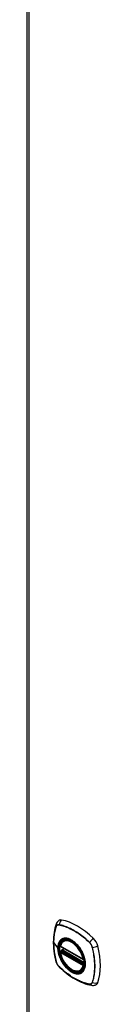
# Model space of a CAD drawing. Header units: inches. Extents: x 202 to 235.3, y 60.5 to 129.5.
# Tile 2 of 7: x 202 to 203.4, y 77 to 95. Entities that reach past the tile are written whole.
import ezdxf

# ---------------------------------------------------------------- set-up
doc = ezdxf.new("R2010")
doc.units = ezdxf.units.IN
doc.header["$MEASUREMENT"] = 0
doc.layers.add('Visible Edges(ANSI)', color=7, linetype='Continuous', lineweight=25)
doc.layers.add('Visible Tangent Edges(ANSI)', color=7, linetype='Continuous', lineweight=25)

msp = doc.modelspace()

# ---------------------------------------------------------------- linework, layer by layer
at = {"layer": 'Visible Edges(ANSI)'}
for p, q in [((202.044, 123.739), (202.044, 75.173)), ((202.719, 78.138), (202.729, 78.144)), ((202.662, 78.035), (203.076, 77.796)), ((202.662, 77.939), (202.676, 77.947)), ((202.682, 77.959), (202.681, 77.961)), ((202.687, 77.973), (202.728, 77.997)), ((203.032, 77.596), (203.042, 77.602))]:
    msp.add_line(p, q, dxfattribs=at)
at = {"layer": 'Visible Edges(ANSI)', "flags": 128}
for points in [[(202.582, 78.443), (202.57, 78.407), (202.559, 78.369), (202.551, 78.33), (202.544, 78.29), (202.538, 78.25), (202.534, 78.208), (202.532, 78.166), (202.531, 78.124), (202.532, 78.08), (202.534, 78.036), (202.538, 77.992), (202.543, 77.947), (202.55, 77.902), (202.558, 77.856), (202.568, 77.81), (202.579, 77.764)], [(202.625, 78.506), (202.617, 78.499), (202.61, 78.491), (202.598, 78.476), (202.589, 78.459), (202.582, 78.443)], [(202.657, 78.047), (202.661, 78.062), (202.666, 78.076), (202.672, 78.089), (202.68, 78.102), (202.688, 78.113), (202.697, 78.122), (202.707, 78.131), (202.719, 78.138)], [(203.032, 77.596), (203.02, 77.59), (203.008, 77.586), (202.995, 77.583), (202.982, 77.581), (202.968, 77.581), (202.954, 77.581), (202.94, 77.583), (202.926, 77.587), (202.911, 77.591), (202.897, 77.597), (202.882, 77.604), (202.867, 77.612), (202.853, 77.621), (202.838, 77.632), (202.824, 77.643), (202.81, 77.655), (202.796, 77.668), (202.782, 77.682), (202.769, 77.697), (202.757, 77.712), (202.744, 77.728), (202.733, 77.745), (202.722, 77.762), (202.711, 77.779), (202.702, 77.797), (202.693, 77.815), (202.685, 77.834), (202.677, 77.852), (202.671, 77.871), (202.665, 77.89), (202.66, 77.908), (202.656, 77.927)], [(202.676, 77.947), (202.679, 77.949), (202.681, 77.952), (202.682, 77.956), (202.682, 77.959)], [(202.971, 78.058), (202.99, 78.036), (203.008, 78.013), (203.024, 77.988), (203.04, 77.962), (203.054, 77.936), (203.067, 77.909), (203.079, 77.882), (203.089, 77.855)], [(202.579, 77.764), (202.583, 77.75), (202.588, 77.736), (202.594, 77.722), (202.601, 77.709), (202.609, 77.697), (202.617, 77.685), (202.627, 77.673), (202.637, 77.662)], [(202.637, 77.662), (202.672, 77.63), (202.707, 77.598), (202.742, 77.569), (202.778, 77.54), (202.814, 77.513), (202.851, 77.488), (202.888, 77.464), (202.925, 77.441), (202.963, 77.421), (203, 77.402), (203.038, 77.384), (203.076, 77.369), (203.114, 77.355), (203.152, 77.343), (203.189, 77.333), (203.227, 77.325)], [(203.227, 77.325), (203.245, 77.323), (203.263, 77.323), (203.283, 77.326), (203.293, 77.328), (203.303, 77.331)]]:
    msp.add_lwpolyline(points, dxfattribs=at)
at = {"layer": 'Visible Edges(ANSI)'}
for centre, start, end in [((202.668, 78.045), 166.5554, 240), ((202.668, 77.929), 120, 190.611), ((202.693, 77.963), 120, 187.8283), ((203.082, 77.806), 240, 282.6344)]:
    msp.add_arc(centre, 0.0118, start, end, dxfattribs=at)
for centre, major_axis, start_param, end_param in [((202.722, 78.358), (-0.089, 0.153), 5.825423, 6.381985), ((202.973, 77.361), (-0.64, 1.108), 5.170151, 5.825423), ((202.868, 77.863), (0.157, -0.273), 2.363977, 7.060801), ((203.224, 78.068), (0.089, -0.153), 1.113034, 2.028558), ((202.486, 78.205), (-0.64, 1.108), 3.599355, 4.254627), ((203.224, 77.489), (0.089, -0.153), 6.184386, 6.740947)]:
    msp.add_ellipse(centre, major_axis=major_axis, ratio=0.57735, start_param=start_param, end_param=end_param, dxfattribs=at)
msp.add_ellipse((202.864, 77.861), major_axis=(0.16, -0.277), ratio=0.57735, dxfattribs=at)
at = {"layer": 'Visible Tangent Edges(ANSI)'}
for p, q in [((202.091, 75.107), (202.091, 123.673)), ((202.634, 78.428), (202.634, 78.428)), ((202.582, 78.398), (202.582, 78.399)), ((202.536, 78.105), (202.611, 78.006)), ((203.188, 78.108), (203.189, 78.108)), ((203.074, 77.801), (202.66, 78.04)), ((202.66, 77.924), (203.074, 77.685)), ((202.668, 77.938), (202.679, 77.945)), ((203.082, 77.699), (202.668, 77.938)), ((202.679, 77.945), (203.089, 77.708)), ((203.091, 77.725), (202.688, 77.958)), ((202.693, 77.972), (202.731, 77.995)), ((203.09, 77.743), (202.693, 77.972)), ((203.24, 78.019), (203.24, 78.018)), ((202.582, 77.758), (202.582, 77.758)), ((202.634, 77.668), (202.634, 77.668)), ((203.089, 77.703), (203.082, 77.699)), ((203.189, 77.348), (203.188, 77.348)), ((203.24, 77.378), (203.24, 77.378))]:
    msp.add_line(p, q, dxfattribs=at)
at = {"layer": 'Visible Tangent Edges(ANSI)', "flags": 128}
for points in [[(202.634, 78.431), (202.631, 78.431), (202.628, 78.432), (202.625, 78.432), (202.622, 78.432), (202.619, 78.432), (202.617, 78.431), (202.614, 78.431), (202.611, 78.43), (202.609, 78.43), (202.606, 78.429), (202.604, 78.428), (202.601, 78.426), (202.599, 78.425), (202.597, 78.423), (202.595, 78.422), (202.593, 78.42), (202.591, 78.418), (202.589, 78.416), (202.588, 78.414), (202.586, 78.411), (202.585, 78.409), (202.584, 78.406), (202.582, 78.403), (202.581, 78.4)], [(202.582, 78.399), (202.583, 78.401), (202.584, 78.404), (202.586, 78.407), (202.587, 78.409), (202.589, 78.411), (202.59, 78.414), (202.592, 78.416), (202.594, 78.418), (202.596, 78.419), (202.598, 78.421), (202.6, 78.422), (202.602, 78.424), (202.604, 78.425), (202.607, 78.426), (202.609, 78.427), (202.611, 78.428), (202.614, 78.428), (202.617, 78.429), (202.619, 78.429), (202.622, 78.429), (202.625, 78.429), (202.628, 78.429), (202.631, 78.429), (202.634, 78.428)], [(203.19, 78.11), (203.167, 78.131), (203.145, 78.152), (203.122, 78.172), (203.099, 78.191), (203.076, 78.21), (203.052, 78.229), (203.029, 78.246), (203.005, 78.263), (202.982, 78.279), (202.958, 78.295), (202.935, 78.309), (202.911, 78.323), (202.888, 78.336), (202.864, 78.349), (202.841, 78.361), (202.817, 78.372), (202.794, 78.382), (202.771, 78.391), (202.747, 78.4), (202.724, 78.408), (202.702, 78.415), (202.679, 78.421), (202.656, 78.426), (202.634, 78.431)], [(202.634, 78.428), (202.656, 78.424), (202.679, 78.419), (202.702, 78.413), (202.724, 78.406), (202.747, 78.398), (202.77, 78.389), (202.794, 78.38), (202.817, 78.37), (202.84, 78.359), (202.864, 78.347), (202.887, 78.335), (202.911, 78.322), (202.934, 78.308), (202.958, 78.293), (202.981, 78.278), (203.005, 78.262), (203.028, 78.245), (203.051, 78.227), (203.075, 78.209), (203.098, 78.19), (203.121, 78.171), (203.144, 78.15), (203.166, 78.13), (203.188, 78.108)], [(202.581, 78.4), (202.574, 78.379), (202.567, 78.356), (202.561, 78.334), (202.556, 78.31), (202.551, 78.286), (202.547, 78.262), (202.543, 78.237), (202.541, 78.211), (202.538, 78.185), (202.537, 78.159), (202.536, 78.132), (202.535, 78.105), (202.536, 78.078), (202.537, 78.05), (202.538, 78.022), (202.541, 77.994), (202.543, 77.965), (202.547, 77.936), (202.551, 77.907), (202.556, 77.878), (202.561, 77.848), (202.567, 77.818), (202.574, 77.788), (202.581, 77.758)], [(202.536, 78.105), (202.536, 78.118), (202.536, 78.132), (202.537, 78.145), (202.537, 78.158), (202.538, 78.171), (202.539, 78.184), (202.54, 78.197), (202.541, 78.21), (202.542, 78.223), (202.544, 78.236), (202.546, 78.248), (202.548, 78.26), (202.55, 78.273), (202.552, 78.285), (202.554, 78.297), (202.557, 78.309), (202.559, 78.32), (202.562, 78.332), (202.565, 78.343), (202.568, 78.355), (202.571, 78.366), (202.575, 78.377), (202.578, 78.388), (202.582, 78.398)], [(202.582, 77.758), (202.578, 77.773), (202.575, 77.788), (202.571, 77.803), (202.568, 77.818), (202.565, 77.833), (202.562, 77.848), (202.559, 77.863), (202.557, 77.877), (202.554, 77.892), (202.552, 77.907), (202.55, 77.921), (202.548, 77.936), (202.546, 77.95), (202.544, 77.965), (202.542, 77.979), (202.541, 77.993), (202.54, 78.008), (202.539, 78.022), (202.538, 78.036), (202.537, 78.05), (202.537, 78.064), (202.536, 78.078), (202.536, 78.091), (202.536, 78.105)], [(202.669, 78.158), (202.664, 78.154), (202.66, 78.15), (202.656, 78.146), (202.652, 78.141), (202.648, 78.136), (202.644, 78.131), (202.641, 78.126), (202.637, 78.121), (202.634, 78.115), (202.631, 78.109), (202.629, 78.103), (202.626, 78.096), (202.624, 78.09), (202.621, 78.083), (202.62, 78.076), (202.618, 78.069), (202.616, 78.062), (202.615, 78.054), (202.614, 78.047), (202.613, 78.039), (202.612, 78.031), (202.611, 78.023), (202.611, 78.015), (202.611, 78.006)], [(202.615, 78.005), (202.616, 78.028), (202.618, 78.051), (202.623, 78.072), (202.629, 78.091), (202.636, 78.109), (202.646, 78.126), (202.657, 78.14), (202.669, 78.153), (202.682, 78.163), (202.697, 78.171), (202.714, 78.177), (202.731, 78.181), (202.749, 78.182), (202.768, 78.182), (202.788, 78.179), (202.808, 78.173), (202.828, 78.166), (202.849, 78.156), (202.87, 78.145), (202.891, 78.131), (202.912, 78.115), (202.932, 78.098), (202.952, 78.079), (202.971, 78.058)], [(202.702, 78.178), (202.701, 78.177), (202.699, 78.176), (202.698, 78.176), (202.696, 78.175), (202.695, 78.174), (202.693, 78.174), (202.692, 78.173), (202.69, 78.172), (202.689, 78.172), (202.688, 78.171), (202.686, 78.17), (202.685, 78.169), (202.683, 78.168), (202.682, 78.168), (202.681, 78.167), (202.679, 78.166), (202.678, 78.165), (202.677, 78.164), (202.675, 78.163), (202.674, 78.162), (202.673, 78.161), (202.672, 78.16), (202.67, 78.159), (202.669, 78.158)], [(203.024, 77.992), (203.013, 78.009), (203.001, 78.025), (202.988, 78.041), (202.976, 78.056), (202.962, 78.071), (202.949, 78.085), (202.935, 78.098), (202.921, 78.111), (202.907, 78.122), (202.893, 78.133), (202.878, 78.143), (202.863, 78.152), (202.849, 78.16), (202.834, 78.167), (202.82, 78.173), (202.806, 78.178), (202.792, 78.181), (202.778, 78.184), (202.764, 78.186), (202.751, 78.186), (202.738, 78.186), (202.726, 78.184), (202.714, 78.181), (202.702, 78.178)], [(203.189, 78.108), (203.192, 78.105), (203.195, 78.102), (203.197, 78.099), (203.2, 78.096), (203.203, 78.092), (203.206, 78.089), (203.208, 78.085), (203.211, 78.082), (203.213, 78.078), (203.216, 78.074), (203.218, 78.071), (203.22, 78.067), (203.223, 78.063), (203.225, 78.059), (203.227, 78.055), (203.229, 78.051), (203.23, 78.047), (203.232, 78.043), (203.234, 78.039), (203.235, 78.035), (203.237, 78.031), (203.238, 78.027), (203.239, 78.023), (203.24, 78.019)], [(203.242, 78.019), (203.241, 78.023), (203.24, 78.027), (203.239, 78.031), (203.238, 78.035), (203.236, 78.039), (203.234, 78.043), (203.233, 78.048), (203.231, 78.052), (203.229, 78.056), (203.227, 78.06), (203.225, 78.064), (203.222, 78.068), (203.22, 78.072), (203.218, 78.076), (203.215, 78.079), (203.213, 78.083), (203.21, 78.087), (203.207, 78.09), (203.205, 78.094), (203.202, 78.097), (203.199, 78.101), (203.196, 78.104), (203.193, 78.107), (203.19, 78.11)], [(202.611, 78.006), (202.611, 77.998), (202.611, 77.989), (202.612, 77.981), (202.613, 77.972), (202.614, 77.963), (202.615, 77.954), (202.616, 77.945), (202.618, 77.936), (202.62, 77.927), (202.621, 77.917), (202.624, 77.908), (202.626, 77.899), (202.629, 77.889), (202.631, 77.88), (202.634, 77.871), (202.637, 77.861), (202.641, 77.852), (202.644, 77.842), (202.648, 77.833), (202.652, 77.824), (202.656, 77.814), (202.66, 77.805), (202.664, 77.796), (202.669, 77.787)], [(203.089, 77.855), (203.102, 77.807), (203.11, 77.76), (203.113, 77.716), (203.11, 77.675), (203.102, 77.638), (203.088, 77.606), (203.069, 77.579), (203.046, 77.559), (203.019, 77.546), (202.988, 77.54), (202.954, 77.541), (202.919, 77.549), (202.882, 77.564), (202.845, 77.585), (202.808, 77.613), (202.772, 77.646), (202.739, 77.684), (202.708, 77.726), (202.681, 77.771), (202.658, 77.818), (202.639, 77.866), (202.626, 77.914), (202.618, 77.96), (202.615, 78.005)], [(202.676, 77.947), (202.676, 77.947), (202.676, 77.947), (202.676, 77.947), (202.676, 77.947), (202.676, 77.947), (202.676, 77.947), (202.676, 77.947), (202.676, 77.947), (202.676, 77.947), (202.676, 77.947), (202.676, 77.947), (202.676, 77.947), (202.676, 77.947), (202.676, 77.947), (202.676, 77.947), (202.676, 77.947), (202.676, 77.947), (202.676, 77.947), (202.676, 77.947), (202.676, 77.947), (202.676, 77.947), (202.676, 77.947), (202.676, 77.947), (202.676, 77.947)], [(202.676, 77.947), (202.676, 77.947), (202.676, 77.947), (202.676, 77.947), (202.676, 77.947), (202.676, 77.947), (202.676, 77.947), (202.676, 77.947), (202.676, 77.947), (202.676, 77.947), (202.676, 77.946), (202.676, 77.946), (202.676, 77.946), (202.676, 77.946), (202.676, 77.946), (202.676, 77.946), (202.677, 77.946), (202.677, 77.946), (202.677, 77.946), (202.677, 77.946), (202.677, 77.946), (202.677, 77.946), (202.678, 77.946), (202.678, 77.946), (202.678, 77.946)], [(202.678, 77.946), (202.678, 77.946), (202.678, 77.946), (202.678, 77.946), (202.678, 77.946), (202.678, 77.946), (202.678, 77.946), (202.678, 77.946), (202.678, 77.945), (202.678, 77.945), (202.679, 77.945), (202.679, 77.945), (202.679, 77.945), (202.679, 77.945), (202.679, 77.945), (202.679, 77.945), (202.679, 77.945), (202.679, 77.945), (202.679, 77.945), (202.679, 77.945), (202.679, 77.945), (202.679, 77.945), (202.679, 77.945), (202.679, 77.945), (202.679, 77.945)], [(202.682, 77.96), (202.682, 77.96), (202.682, 77.96), (202.682, 77.96), (202.682, 77.96), (202.682, 77.96), (202.682, 77.96), (202.682, 77.96), (202.682, 77.96), (202.682, 77.96), (202.682, 77.96), (202.682, 77.959), (202.682, 77.959), (202.682, 77.959), (202.682, 77.959), (202.682, 77.959), (202.682, 77.959), (202.682, 77.959), (202.682, 77.959), (202.682, 77.959), (202.682, 77.959), (202.682, 77.959), (202.682, 77.959), (202.682, 77.959), (202.682, 77.959)], [(202.685, 77.959), (202.685, 77.959), (202.684, 77.959), (202.684, 77.96), (202.684, 77.96), (202.684, 77.96), (202.684, 77.96), (202.683, 77.96), (202.683, 77.96), (202.683, 77.96), (202.683, 77.96), (202.683, 77.96), (202.683, 77.96), (202.683, 77.96), (202.683, 77.96), (202.682, 77.96), (202.682, 77.96), (202.682, 77.96), (202.682, 77.96), (202.682, 77.96), (202.682, 77.96), (202.682, 77.96), (202.682, 77.96), (202.682, 77.96), (202.682, 77.96)], [(202.688, 77.958), (202.688, 77.958), (202.687, 77.958), (202.687, 77.958), (202.687, 77.958), (202.687, 77.958), (202.687, 77.958), (202.687, 77.958), (202.687, 77.958), (202.687, 77.958), (202.686, 77.959), (202.686, 77.959), (202.686, 77.959), (202.686, 77.959), (202.686, 77.959), (202.686, 77.959), (202.686, 77.959), (202.686, 77.959), (202.685, 77.959), (202.685, 77.959), (202.685, 77.959), (202.685, 77.959), (202.685, 77.959), (202.685, 77.959), (202.685, 77.959)], [(203.057, 77.934), (203.056, 77.937), (203.055, 77.939), (203.054, 77.941), (203.052, 77.944), (203.051, 77.946), (203.05, 77.949), (203.048, 77.951), (203.047, 77.954), (203.046, 77.956), (203.044, 77.959), (203.043, 77.961), (203.041, 77.963), (203.04, 77.966), (203.039, 77.968), (203.037, 77.971), (203.036, 77.973), (203.034, 77.975), (203.033, 77.978), (203.031, 77.98), (203.03, 77.982), (203.029, 77.985), (203.027, 77.987), (203.026, 77.989), (203.024, 77.992)], [(203.057, 77.563), (203.066, 77.571), (203.075, 77.58), (203.082, 77.59), (203.089, 77.6), (203.095, 77.612), (203.101, 77.625), (203.105, 77.638), (203.109, 77.652), (203.112, 77.667), (203.114, 77.682), (203.115, 77.698), (203.116, 77.715), (203.115, 77.732), (203.114, 77.75), (203.112, 77.767), (203.109, 77.785), (203.105, 77.804), (203.101, 77.822), (203.095, 77.841), (203.089, 77.86), (203.082, 77.879), (203.075, 77.897), (203.066, 77.916), (203.057, 77.934)], [(203.24, 78.018), (203.248, 77.988), (203.254, 77.958), (203.26, 77.929), (203.266, 77.899), (203.271, 77.87), (203.275, 77.841), (203.278, 77.812), (203.281, 77.783), (203.284, 77.755), (203.285, 77.727), (203.286, 77.699), (203.287, 77.672), (203.286, 77.645), (203.285, 77.619), (203.284, 77.592), (203.281, 77.567), (203.279, 77.541), (203.275, 77.516), (203.271, 77.492), (203.266, 77.468), (203.261, 77.445), (203.254, 77.422), (203.248, 77.4), (203.24, 77.378)], [(203.242, 77.377), (203.25, 77.398), (203.256, 77.421), (203.262, 77.444), (203.268, 77.467), (203.272, 77.491), (203.277, 77.515), (203.28, 77.54), (203.283, 77.566), (203.285, 77.592), (203.287, 77.618), (203.288, 77.645), (203.288, 77.672), (203.288, 77.699), (203.287, 77.727), (203.285, 77.755), (203.283, 77.783), (203.28, 77.812), (203.277, 77.841), (203.272, 77.87), (203.268, 77.899), (203.262, 77.929), (203.256, 77.959), (203.25, 77.989), (203.242, 78.019)], [(202.581, 77.758), (202.582, 77.754), (202.584, 77.75), (202.585, 77.746), (202.586, 77.742), (202.588, 77.738), (202.589, 77.734), (202.591, 77.73), (202.593, 77.725), (202.595, 77.721), (202.597, 77.717), (202.599, 77.713), (202.601, 77.709), (202.604, 77.705), (202.606, 77.702), (202.609, 77.698), (202.611, 77.694), (202.614, 77.69), (202.617, 77.687), (202.619, 77.683), (202.622, 77.68), (202.625, 77.677), (202.628, 77.673), (202.631, 77.67), (202.634, 77.667)], [(202.634, 77.668), (202.631, 77.671), (202.628, 77.674), (202.625, 77.677), (202.622, 77.681), (202.619, 77.684), (202.617, 77.688), (202.614, 77.691), (202.611, 77.695), (202.609, 77.698), (202.607, 77.702), (202.604, 77.706), (202.602, 77.71), (202.6, 77.713), (202.598, 77.717), (202.596, 77.721), (202.594, 77.725), (202.592, 77.729), (202.59, 77.733), (202.589, 77.737), (202.587, 77.742), (202.586, 77.746), (202.584, 77.75), (202.583, 77.754), (202.582, 77.758)], [(202.669, 77.787), (202.67, 77.784), (202.672, 77.782), (202.673, 77.779), (202.674, 77.777), (202.675, 77.774), (202.677, 77.772), (202.678, 77.77), (202.679, 77.767), (202.681, 77.765), (202.682, 77.762), (202.683, 77.76), (202.685, 77.757), (202.686, 77.755), (202.688, 77.753), (202.689, 77.75), (202.69, 77.748), (202.692, 77.746), (202.693, 77.743), (202.695, 77.741), (202.696, 77.738), (202.698, 77.736), (202.699, 77.734), (202.701, 77.731), (202.702, 77.729)], [(202.702, 77.729), (202.714, 77.712), (202.726, 77.696), (202.738, 77.68), (202.751, 77.665), (202.764, 77.65), (202.778, 77.636), (202.792, 77.623), (202.806, 77.61), (202.82, 77.599), (202.834, 77.588), (202.849, 77.578), (202.863, 77.569), (202.878, 77.561), (202.893, 77.554), (202.907, 77.548), (202.921, 77.544), (202.935, 77.54), (202.949, 77.537), (202.963, 77.535), (202.976, 77.535), (202.989, 77.535), (203.001, 77.537), (203.013, 77.54), (203.024, 77.543)], [(203.188, 77.348), (203.166, 77.352), (203.144, 77.358), (203.121, 77.364), (203.098, 77.371), (203.075, 77.378), (203.052, 77.387), (203.029, 77.396), (203.006, 77.406), (202.982, 77.417), (202.959, 77.429), (202.935, 77.441), (202.912, 77.454), (202.888, 77.468), (202.865, 77.483), (202.841, 77.498), (202.818, 77.515), (202.794, 77.532), (202.771, 77.549), (202.748, 77.567), (202.725, 77.586), (202.702, 77.606), (202.679, 77.626), (202.656, 77.647), (202.634, 77.668)], [(202.634, 77.667), (202.656, 77.646), (202.679, 77.625), (202.702, 77.605), (202.725, 77.586), (202.748, 77.567), (202.771, 77.548), (202.795, 77.531), (202.818, 77.514), (202.842, 77.498), (202.865, 77.482), (202.889, 77.468), (202.912, 77.454), (202.936, 77.44), (202.959, 77.428), (202.983, 77.416), (203.006, 77.405), (203.03, 77.395), (203.053, 77.386), (203.076, 77.377), (203.099, 77.369), (203.122, 77.362), (203.145, 77.356), (203.167, 77.351), (203.19, 77.346)], [(203.024, 77.543), (203.026, 77.544), (203.027, 77.544), (203.029, 77.545), (203.03, 77.546), (203.031, 77.546), (203.033, 77.547), (203.034, 77.548), (203.036, 77.549), (203.037, 77.549), (203.039, 77.55), (203.04, 77.551), (203.041, 77.552), (203.043, 77.552), (203.044, 77.553), (203.046, 77.554), (203.047, 77.555), (203.048, 77.556), (203.05, 77.557), (203.051, 77.558), (203.052, 77.559), (203.054, 77.56), (203.055, 77.561), (203.056, 77.562), (203.057, 77.563)], [(203.24, 77.378), (203.239, 77.375), (203.238, 77.372), (203.237, 77.37), (203.235, 77.367), (203.234, 77.365), (203.232, 77.363), (203.23, 77.361), (203.229, 77.359), (203.227, 77.357), (203.225, 77.355), (203.223, 77.354), (203.22, 77.353), (203.218, 77.351), (203.216, 77.35), (203.213, 77.349), (203.211, 77.349), (203.208, 77.348), (203.206, 77.347), (203.203, 77.347), (203.2, 77.347), (203.197, 77.347), (203.195, 77.347), (203.192, 77.347), (203.189, 77.348)], [(203.19, 77.346), (203.193, 77.346), (203.196, 77.345), (203.199, 77.345), (203.202, 77.345), (203.205, 77.345), (203.207, 77.346), (203.21, 77.346), (203.213, 77.347), (203.215, 77.348), (203.218, 77.348), (203.22, 77.35), (203.222, 77.351), (203.225, 77.352), (203.227, 77.354), (203.229, 77.355), (203.231, 77.357), (203.233, 77.359), (203.234, 77.361), (203.236, 77.364), (203.238, 77.366), (203.239, 77.368), (203.24, 77.371), (203.241, 77.374), (203.242, 77.377)]]:
    msp.add_lwpolyline(points, dxfattribs=at)
at = {"layer": 'Visible Tangent Edges(ANSI)'}
for centre, major_axis, ratio, start_param, end_param in [((202.693, 78.404), (-0.111, 0.039), 0.732433, 0, 0.489359), ((202.72, 78.419), (-0.021, -0.116), 0.732433, 3.838794, 4.748151), ((202.641, 78.43), (-0.00187, -0.00966), 0.73228, 4.754378, 4.995024), ((202.591, 78.401), (0.00929, -0.00325), 0.728939, 3.628045, 3.868691), ((202.867, 77.863), (-0.173, 0.3), 0.57735, 5.055237, 10.652726), ((202.867, 77.862), (-0.151, 0.261), 0.57735, 4.164956, 6.830618), ((202.875, 77.867), (-0.156, 0.271), 0.57735, 6.166197, 6.283185), ((203.195, 78.11), (-0.00681, -0.0071), 0.362844, 5.090715, 5.331361), ((203.249, 78.114), (-0.0822, -0.0848), 0.360844, 4.183447, 5.092804), ((202.616, 78.007), (0.00492, 0), 0.57735, 3.5561, 4.570492), ((202.668, 78.045), (-0.0115, 0.0027), 0.697177, 0, 0.936254), ((202.668, 77.929), (-0.0116, -0.0022), 0.424984, 0, 0.691657), ((202.668, 78.045), (-0.0059, -0.0102), 0.57735, 5.497787, 6.283185), ((202.668, 77.929), (-0.0059, -0.0102), 0.57735, 3.926991, 5.497787), ((202.867, 77.862), (0.151, -0.261), 0.57735, 4.164956, 6.830618), ((202.668, 77.929), (-0.0059, 0.0102), 0.57735, 5.497787, 6.283185), ((202.67, 77.957), (0.0018, -0.0117), 0.983841, 0.332621, 1.648576), ((202.676, 77.956), (0.0039, 0.0112), 0.653911, 3.808835, 5.235416), ((202.679, 77.955), (0.0059, 0.0102), 0.57735, 3.926991, 5.335914), ((202.693, 77.963), (-0.0117, -0.0016), 0.470841, 0, 0.203742), ((202.693, 77.963), (-0.0059, -0.0102), 0.57735, 3.926991, 5.351326), ((202.693, 77.963), (-0.0059, 0.0102), 0.57735, 5.497787, 6.283185), ((203.245, 78.023), (-0.00956, -0.00235), 0.362844, 0.951824, 1.19247), ((203.275, 78.068), (-0.115, -0.029), 0.360844, 1.190381, 2.099738), ((202.693, 77.793), (-0.115, -0.029), 0.360844, 0, 0.144706), ((202.591, 77.761), (-0.00955, -0.00239), 0.366185, 0.145032, 0.385678), ((203.082, 77.806), (-0.0059, -0.0102), 0.57735, 5.497787, 6.283185), ((203.082, 77.806), (-0.0116, -0.0022), 0.424984, 0.691657, 1.603666), ((202.641, 77.674), (-0.00685, -0.00707), 0.366185, 5.897507, 6.138153), ((202.72, 77.747), (-0.0822, -0.0848), 0.360844, 6.13848, 6.283185), ((202.875, 77.867), (0.156, -0.271), 0.57735, 0, 0.116988), ((203.082, 77.69), (0.0059, 0.0102), 0.57735, 0.785398, 2.356194), ((203.082, 77.69), (0.0115, -0.0027), 0.697177, 4.077847, 5.160757), ((203.082, 77.69), (0.0059, -0.0102), 0.57735, 1.624298, 2.356194), ((203.195, 77.354), (-0.00183, -0.00967), 0.728939, 5.556087, 5.796733), ((203.249, 77.441), (-0.021, -0.116), 0.732433, 5.793826, 6.283185), ((203.245, 77.383), (-0.0093, 0.00321), 0.73228, 1.288161, 1.528808), ((203.275, 77.457), (0.111, -0.039), 0.732433, 4.676627, 5.585984)]:
    msp.add_ellipse(centre, major_axis=major_axis, ratio=ratio, start_param=start_param, end_param=end_param, dxfattribs=at)
for centre, major_axis in [((202.868, 77.863), (-0.171, 0.296)), ((202.865, 77.861), (0.163, -0.282)), ((202.864, 77.861), (-0.162, 0.281))]:
    msp.add_ellipse(centre, major_axis=major_axis, ratio=0.57735, dxfattribs=at)

doc.saveas('drawing.dxf')
